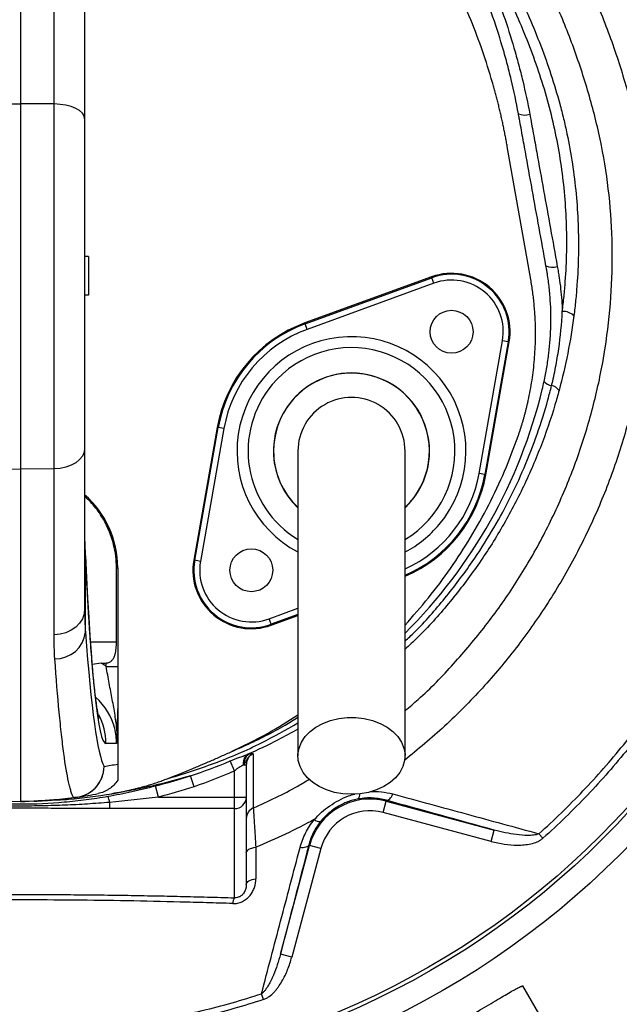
# Model space of a CAD drawing. Header units: millimetres. Extents: x 657 to 1271, y 1189 to 1929.
# Tile 11 of 15: x 957 to 1110, y 1437 to 1690. Entities that reach past the tile are written whole.
import ezdxf

# ---------------------------------------------------------------- set-up
doc = ezdxf.new("R2010")
doc.units = ezdxf.units.MM

msp = doc.modelspace()

# ---------------------------------------------------------------- linework, layer by layer
at = {"color": 7, "linetype": 'Continuous', "lineweight": 25}
for p, q in [((956.74, 1778.99), (956.74, 1668.2)), ((965.38, 1668.13), (965.38, 1736.64)), ((973.24, 1730.25), (973.24, 1664.35)), ((948.1, 1668.13), (956.74, 1668.2)), ((956.74, 1668.2), (956.74, 1574.32)), ((965.38, 1668.13), (956.74, 1668.2)), ((965.38, 1574.42), (965.38, 1668.13)), ((973.24, 1664.35), (973.24, 1579.68)), ((1087.76, 1623.05), (1081.74, 1657.2)), ((974.24, 1628.99), (973.24, 1628.99)), ((974.24, 1628.99), (974.24, 1618.99)), ((1091.79, 1625.89), (1091.66, 1626.56)), ((1062.32, 1623.72), (1029.77, 1611.88)), ((1029.85, 1611.65), (1062.4, 1623.5)), ((1062.92, 1622.09), (1030.37, 1610.24)), ((1062.4, 1623.5), (1062.32, 1623.72)), ((1062.92, 1622.09), (1062.4, 1623.5)), ((974.24, 1618.99), (973.24, 1618.99)), ((1029.85, 1611.65), (1029.77, 1611.88)), ((1030.37, 1610.24), (1029.85, 1611.65)), ((1074.5, 1573.21), (1080.52, 1607.33)), ((1081.99, 1607.06), (1075.98, 1572.95)), ((1076.21, 1572.91), (1082.23, 1607.02)), ((1081.99, 1607.06), (1080.52, 1607.33)), ((1081.99, 1607.06), (1082.23, 1607.02)), ((1007.27, 1585.06), (1001.26, 1550.95)), ((1001.49, 1550.91), (1007.51, 1585.02)), ((1008.98, 1584.76), (1002.97, 1550.65)), ((1007.51, 1585.02), (1007.27, 1585.06)), ((1008.98, 1584.76), (1007.51, 1585.02)), ((973.24, 1579.68), (973.24, 1538.41)), ((948.1, 1574.42), (956.74, 1574.32)), ((965.38, 1574.42), (956.74, 1574.32)), ((956.74, 1574.32), (956.74, 1488.99)), ((965.38, 1531.77), (965.38, 1574.42)), ((1075.98, 1572.95), (1074.5, 1573.21)), ((1075.98, 1572.95), (1076.21, 1572.91)), ((973.44, 1532.45), (973.44, 1552.1)), ((1001.49, 1550.91), (1001.26, 1550.95)), ((1002.97, 1550.65), (1001.49, 1550.91)), ((981.4, 1548.98), (981.74, 1548.98)), ((981.4, 1529.99), (981.4, 1548.98)), ((981.74, 1548.98), (981.74, 1523.65)), ((1021.08, 1534.47), (1020.57, 1535.88)), ((1021.16, 1534.25), (1027.99, 1536.74)), ((1021.08, 1534.47), (1021.16, 1534.25)), ((977.46, 1524.5), (975.19, 1524.18)), ((978.79, 1523.65), (978.79, 1524.54)), ((978.79, 1523.65), (981.74, 1523.65)), ((981.74, 1512.59), (981.74, 1498.57)), ((981.43, 1503.83), (978.67, 1503.88)), ((1010.33, 1501.5), (1010.34, 1501.5)), ((1011.74, 1496.83), (1010.58, 1499.37)), ((1014.2, 1498.42), (1014.74, 1498.42)), ((1014.74, 1498.42), (1014.74, 1490.09)), ((1001.32, 1492.77), (1000.4, 1495.59)), ((1011.74, 1490.09), (1011.74, 1496.83)), ((992.16, 1490.09), (991.42, 1492.97)), ((980.2, 1490.96), (980.25, 1490.97)), ((992.16, 1490.09), (1011.74, 1490.09)), ((1011.74, 1487.12), (1011.74, 1490.09)), ((1011.74, 1490.09), (1014.74, 1490.09)), ((1014.74, 1490.09), (1014.74, 1467.66)), ((953.32, 1489.05), (956.74, 1488.99)), ((960.16, 1489.05), (956.74, 1488.99)), ((956.75, 1488.99), (957.69, 1488.99)), ((957.69, 1488.99), (957.92, 1488.99)), ((957.92, 1488.99), (960.23, 1489.1)), ((979.66, 1488.74), (979.66, 1487.12)), ((1049.87, 1486.14), (1050.65, 1489.04)), ((1050.71, 1489.27), (1050.65, 1489.04)), ((1050.65, 1489.04), (1078.4, 1481.6)), ((1011.74, 1487.12), (979.66, 1487.12)), ((1011.74, 1464.23), (1011.74, 1487.12)), ((1077.63, 1478.7), (1049.87, 1486.14)), ((1077.63, 1478.7), (1078.4, 1481.6)), ((1090.89, 1479.52), (1089.85, 1480.67)), ((1023.5, 1449.76), (1030.99, 1477.69)), ((1030.75, 1477.75), (1030.99, 1477.69)), ((1033.88, 1476.91), (1030.99, 1477.69)), ((1033.88, 1476.91), (1026.4, 1448.98)), ((1026.4, 1448.98), (1023.5, 1449.76)), ((1019.13, 1438.08), (1018.64, 1439.57)), ((1091.08, 1432.3), (1085.73, 1441.57))]:
    msp.add_line(p, q, dxfattribs=at)
at = {"color": 8, "linetype": 'Continuous', "lineweight": 25}
for p, q in [((973.44, 1552.1), (973.44, 1552.88)), ((1020.57, 1535.88), (1027.99, 1538.58)), ((1027.99, 1536.99), (1021.08, 1534.47)), ((974.74, 1529.99), (981.4, 1529.99))]:
    msp.add_line(p, q, dxfattribs=at)
at = {"color": 7, "linetype": 'Continuous', "lineweight": 25, "flags": 128}
for points in [[(973.24, 1664.35), (973.09, 1665.08), (972.65, 1665.78), (971.92, 1666.43), (970.95, 1667), (969.76, 1667.47), (968.4, 1667.82), (966.92, 1668.04), (965.38, 1668.13)], [(973.24, 1579.68), (973.09, 1578.67), (972.65, 1577.69), (971.92, 1576.79), (970.95, 1575.99), (969.76, 1575.33), (968.4, 1574.84), (966.92, 1574.53), (965.38, 1574.42)], [(973.24, 1538.41), (973.09, 1537.13), (972.65, 1535.89), (971.92, 1534.76), (970.95, 1533.76), (969.76, 1532.93), (968.4, 1532.31), (966.92, 1531.92), (965.38, 1531.77)], [(1041.74, 1490.81), (1039.54, 1490.93), (1037.39, 1491.31), (1035.35, 1491.94), (1033.48, 1492.79), (1031.83, 1493.84), (1030.43, 1495.07), (1029.32, 1496.45), (1028.54, 1497.93), (1028.09, 1499.49), (1028, 1501.08), (1028.27, 1502.65), (1028.89, 1504.18), (1029.83, 1505.62), (1031.09, 1506.92), (1032.62, 1508.07), (1034.39, 1509.02), (1036.35, 1509.76), (1038.45, 1510.26), (1040.64, 1510.52), (1042.85, 1510.52), (1045.03, 1510.26), (1047.13, 1509.76), (1049.09, 1509.02), (1050.86, 1508.07), (1052.39, 1506.92), (1053.65, 1505.62), (1054.6, 1504.18), (1055.21, 1502.65), (1055.48, 1501.08), (1055.39, 1499.49), (1054.95, 1497.93), (1054.16, 1496.45), (1053.06, 1495.07), (1051.66, 1493.84), (1050, 1492.79), (1048.13, 1491.94), (1046.1, 1491.31), (1043.95, 1490.93), (1041.74, 1490.81)], [(1050.71, 1489.27), (1050.91, 1489.27), (1051.12, 1489.32), (1051.34, 1489.45), (1051.56, 1489.63), (1051.78, 1489.88), (1051.99, 1490.18), (1052.2, 1490.52), (1052.38, 1490.9)], [(1014.74, 1475.74), (1014.79, 1475.99), (1014.92, 1476.24), (1015.13, 1476.47), (1015.42, 1476.68), (1015.78, 1476.86), (1016.2, 1477.01), (1016.66, 1477.12), (1017.15, 1477.19)], [(1030.75, 1477.75), (1030.66, 1477.58), (1030.51, 1477.43), (1030.29, 1477.3), (1030.03, 1477.2), (1029.71, 1477.13), (1029.35, 1477.1), (1028.95, 1477.09), (1028.53, 1477.12)], [(1014.74, 1467.66), (1014.79, 1467.92), (1014.92, 1468.17), (1015.14, 1468.4), (1015.43, 1468.61), (1015.79, 1468.79), (1016.21, 1468.94), (1016.68, 1469.05), (1017.18, 1469.12)]]:
    msp.add_lwpolyline(points, dxfattribs=at)
at = {"color": 7, "linetype": 'Continuous', "lineweight": 25}
for centre, radius in [((956.74, 1628.99), 258.01), ((956.74, 1628.99), 217.51), ((956.74, 1628.99), 211.5), ((956.74, 1628.99), 210.51), ((1067.45, 1609.63), 5.5), ((1016.03, 1548.35), 5.5)]:
    msp.add_circle(centre, radius, dxfattribs=at)
for centre, radius, start, end in [((956.74, 1628.99), 300, 43.6693, 246.6797), ((1086.26, 1669.28), 4, 245.4422, 288.4012), ((1093.33, 1630.42), 4.2, 246.6069, 287.2559), ((1067.45, 1609.63), 15, 350, 110), ((1067.45, 1609.63), 14.76, 350, 110), ((1067.45, 1609.63), 13.26, 350, 110), ((1096, 1610.63), 4.22, 47.7625, 91.8517), ((1041.74, 1578.99), 35, 110, 170), ((1041.74, 1578.99), 34.76, 110, 170), ((1041.74, 1578.99), 33.26, 110, 170), ((1041.74, 1578.99), 20, 313.7051, 180), ((1093.64, 1599.09), 3.34, 222.5669, 260.7931), ((1092.61, 1592.95), 2.89, 33.5964, 80.1238), ((1041.74, 1578.99), 13.75, 0, 180.042), ((1041.74, 1578.99), 20, 180, 226.4647), ((1041.74, 1578.99), 35, 293.2388, 350), ((956.74, 1548.98), 25, 0, 48.7001), ((1016.03, 1548.35), 15, 170, 290), ((1016.03, 1548.35), 14.76, 170, 290), ((1016.03, 1548.35), 13.26, 170, 290), ((965.82, 1533.29), 7.67, 268.3061, 353.7347), ((1016.63, 1498.86), 2.71, 127.5532, 191.8204), ((1016.97, 1498.8), 2.8, 124.0167, 187.8203), ((970.2, 1498.02), 8.02, 271.1719, 359.7068), ((970.22, 1497.97), 7.99, 278.4503, 0.0428), ((964.73, 1588.99), 92, 278.4267, 280.6535), ((970.54, 1495.84), 5.83, 268.2447, 278.418), ((956.74, 1588.99), 100, 278.4267, 281.4951), ((973.59, 1487.76), 6.15, 9.1854, 24.5364), ((1011.76, 1490.11), 2.99, 269.7212, 359.7185), ((1017.74, 1484.56), 3, 113.7111, 179.9838), ((1046.49, 1473.54), 16.05, 75, 165), ((1046.49, 1473.54), 13.05, 75, 165), ((1033.51, 1485.72), 1.92, 226.4356, 278.1175), ((1013.91, 1462.68), 2.66, 144.4182, 178.5509)]:
    msp.add_arc(centre, radius, start, end, dxfattribs=at)
at = {"color": 8, "linetype": 'Continuous', "lineweight": 25}
for centre, radius, start, end in [((1041.74, 1578.99), 29.38, 320, 241.9541), ((1041.74, 1578.99), 26.55, 301.3726, 140), ((1041.74, 1578.99), 20.04, 313.7045, 140), ((1041.74, 1578.99), 26.55, 140, 238.5851), ((961.93, 1626.05), 132.52, 314.9131, 346.3422), ((1041.74, 1578.99), 20.04, 140, 226.5953), ((1041.74, 1578.99), 33.26, 294.551, 350), ((1041.74, 1578.99), 34.76, 293.3373, 350), ((1041.74, 1578.99), 29.38, 298.0492, 320), ((962.66, 1503.88), 16.01, 359.9962, 27.3378), ((1042.2, 1490.62), 1.67, 322.7342, 10.3435)]:
    msp.add_arc(centre, radius, start, end, dxfattribs=at)
at = {"color": 7, "linetype": 'Continuous', "lineweight": 25}
for centre, major_axis, ratio, start_param, end_param in [((978.68, 1669.99), (0, 166.11), 0.044737, 2.359881, 3.140812), ((979.06, 1738.99), (0, 241.75), 0.044737, 2.595073, 3.063233), ((498.42, 1529.99), (572.9, 0), 0.017455, 5.702625, 5.7069), ((965.24, 1503.83), (24.04, -0.33), 0.99822, 0.985229, 1.051231), ((965.37, 1503.83), (16.05, -0.23), 0.996836, 0.257981, 0.850576)]:
    msp.add_ellipse(centre, major_axis=major_axis, ratio=ratio, start_param=start_param, end_param=end_param, dxfattribs=at)
at = {"color": 8, "linetype": 'Continuous', "lineweight": 25}
msp.add_ellipse((965.37, 1503.83), major_axis=(16.05, -0.23), ratio=0.996836, start_param=0.014207, end_param=0.257981, dxfattribs=at)
for points, knots in [([(1055.49, 1512.29), (1056.63, 1513.25), (1061.05, 1516.96), (1068.02, 1524.23), (1076.32, 1534.02), (1083.79, 1544.57), (1090.4, 1555.78), (1096.1, 1567.61), (1100.8, 1579.87), (1104.46, 1592.48), (1107.03, 1605.37), (1108.5, 1618.46), (1108.85, 1631.62), (1108.06, 1644.69), (1106.06, 1657.55), (1102.97, 1670.15), (1098.94, 1682.48), (1093.92, 1694.97), (1087.89, 1707.56), (1080.73, 1720.13), (1072.71, 1732.17), (1064.01, 1743.4), (1054.69, 1753.78), (1044.85, 1763.33), (1034.36, 1772.18), (1023.29, 1780.27), (1012.96, 1786.79), (1003.48, 1791.85), (994.98, 1795.59), (986.21, 1798.63), (979.79, 1800.24), (976.34, 1800.9), (975.92, 1800.98)], [0, 0, 0, 0, 0.012243, 0.047476, 0.082711, 0.117826, 0.153727, 0.189755, 0.225782, 0.261682, 0.297698, 0.333847, 0.369988, 0.405992, 0.441442, 0.477007, 0.512617, 0.548131, 0.58774, 0.627448, 0.667153, 0.706756, 0.744251, 0.781886, 0.819565, 0.857192, 0.89468, 0.920099, 0.945599, 0.971072, 0.996452, 1, 1, 1, 1]), ([(1053.01, 1767.14), (1056.11, 1764.28), (1062.32, 1758.54), (1071.4, 1748.65), (1080.28, 1737.6), (1088.79, 1725.2), (1096.4, 1712.11), (1102.82, 1698.9), (1108.1, 1685.81), (1112.35, 1672.85), (1115.62, 1659.49), (1117.73, 1645.82), (1118.58, 1632.03), (1118.25, 1618.1), (1116.7, 1604.11), (1113.96, 1590.32), (1110.1, 1576.97), (1105.16, 1564.02), (1099.09, 1551.4), (1092.02, 1539.43), (1084.12, 1528.28), (1075.39, 1517.9), (1065.86, 1508.18), (1058.81, 1502.38), (1055.32, 1499.5)], [0, 0, 0, 0, 0.041299, 0.082775, 0.131454, 0.180134, 0.229922, 0.279712, 0.323895, 0.368072, 0.413266, 0.458451, 0.503441, 0.548434, 0.594812, 0.64119, 0.685985, 0.730779, 0.776868, 0.822956, 0.866796, 0.910636, 0.955697, 1, 1, 1, 1]), ([(1055.49, 1530.17), (1056.3, 1530.92), (1059.98, 1534.35), (1065.81, 1541.12), (1072.4, 1549.77), (1077.8, 1558.24), (1082.25, 1566.32), (1086.16, 1574.68), (1089.49, 1583.3), (1091.73, 1590.38), (1092.8, 1594.58), (1093.11, 1595.79)], [0, 0, 0, 0, 0.042823, 0.194917, 0.346477, 0.466846, 0.587344, 0.707716, 0.829137, 0.950558, 1, 1, 1, 1]), ([(1095.02, 1594.55), (1094.68, 1593.33), (1093.3, 1588.39), (1090.36, 1579.86), (1085.72, 1569.17), (1080.22, 1558.87), (1073.91, 1549), (1066.71, 1539.71), (1060.55, 1532.71), (1056.56, 1529.06), (1055.49, 1528.08)], [0, 0, 0, 0, 0.048859, 0.197851, 0.347306, 0.49674, 0.645704, 0.795109, 0.945032, 1, 1, 1, 1]), ([(1010.34, 1501.5), (1011.77, 1502.13), (1016.67, 1504.29), (1022.63, 1507.24), (1026.91, 1509.93), (1027.99, 1510.61)], [0, 0, 0, 0, 0.235845, 0.807233, 1, 1, 1, 1]), ([(994.13, 1494.69), (998.32, 1495.99), (1006.7, 1498.6), (1018.03, 1503.49), (1024.91, 1507.4), (1027.99, 1509.15)], [0, 0, 0, 0, 0.355353, 0.711456, 1, 1, 1, 1]), ([(1027.99, 1507.58), (1026.31, 1506.62), (1022.09, 1504.22), (1017.65, 1502.21), (1014.98, 1501.01)], [0, 0, 0, 0, 0.3993648, 1, 1, 1, 1]), ([(1016.53, 1487.3), (1020.4, 1489.05), (1025.32, 1491.27), (1029.92, 1494.09), (1030.91, 1494.69)], [0, 0, 0, 0, 0.785345, 1, 1, 1, 1]), ([(1032.19, 1484.33), (1032.79, 1484.96), (1034.01, 1486.24), (1036.14, 1487.89), (1038.48, 1489.3), (1040.64, 1490.32), (1042.04, 1490.72), (1042.57, 1490.87)], [0, 0, 0, 0, 0.212754, 0.429665, 0.64509, 0.865584, 1, 1, 1, 1]), ([(1046.5, 1491.55), (1047.48, 1491.56), (1049.51, 1491.57), (1051.4, 1491.13), (1052.38, 1490.9)], [0, 0, 0, 0, 0.483608, 1, 1, 1, 1])]:
    msp.add_open_spline(points, degree=3, knots=knots, dxfattribs=at)
at = {"color": 7, "linetype": 'Continuous', "lineweight": 25}
for points, knots in [([(1084.6, 1665.64), (1084.05, 1668.57), (1083.43, 1671.49), (1082.39, 1675.84), (1082.02, 1677.29), (1081.25, 1680.16), (1080.85, 1681.59), (1078.74, 1688.71), (1076.78, 1694.29), (1072.3, 1705.22), (1069.78, 1710.56), (1064.19, 1721.02), (1061.12, 1726.14), (1056.93, 1732.38), (1056.07, 1733.62), (1054.34, 1736.07), (1053.45, 1737.28), (1050.76, 1740.87), (1048.91, 1743.22), (1043.2, 1750.11), (1039.16, 1754.51), (1030.66, 1762.91), (1026.18, 1766.92), (1020.31, 1771.67), (1019.12, 1772.61), (1016.71, 1774.46), (1015.5, 1775.37), (1011.8, 1778.06), (1009.3, 1779.8), (1006.75, 1781.48)], [0, 0, 0, 0, 0.0625, 0.0625, 0.09375, 0.09375, 0.125, 0.125, 0.25, 0.25, 0.375, 0.375, 0.5, 0.5, 0.53125, 0.53125, 0.5625, 0.5625, 0.625, 0.625, 0.75, 0.75, 0.875, 0.875, 0.90625, 0.90625, 0.9375, 0.9375, 1, 1, 1, 1]), ([(1090.86, 1778.59), (1092.84, 1776.81), (1094.78, 1774.99), (1098.58, 1771.29), (1100.44, 1769.4), (1105.9, 1763.65), (1109.38, 1759.68), (1119.32, 1747.41), (1125.3, 1738.72), (1133.27, 1724.9), (1135.73, 1720.22), (1140.27, 1710.68), (1142.35, 1705.84), (1146.13, 1695.99), (1147.82, 1690.98), (1150.08, 1683.36), (1150.78, 1680.79), (1152.09, 1675.64), (1152.69, 1673.05), (1153.23, 1670.45)], [0, 0, 0, 0, 0.0625, 0.0625, 0.125, 0.125, 0.25, 0.25, 0.5, 0.5, 0.625, 0.625, 0.75, 0.75, 0.875, 0.875, 0.9375, 0.9375, 1, 1, 1, 1]), ([(1151.74, 1670.13), (1151.2, 1672.71), (1150.61, 1675.27), (1149.31, 1680.38), (1148.62, 1682.92), (1146.39, 1690.48), (1144.7, 1695.44), (1139.09, 1710.08), (1134.59, 1719.53), (1124.04, 1737.78), (1118.09, 1746.4), (1108.19, 1758.59), (1104.72, 1762.53), (1097.45, 1770.16), (1093.66, 1773.83), (1089.74, 1777.34)], [0, 0, 0, 0, 0.0625, 0.0625, 0.125, 0.125, 0.25, 0.25, 0.5, 0.5, 0.75, 0.75, 0.875, 0.875, 1, 1, 1, 1]), ([(1081.74, 1657.2), (1081.67, 1657.62), (1081.51, 1658.48), (1081.27, 1659.76), (1081.02, 1661.03), (1080.76, 1662.31), (1080.48, 1663.58), (1080.2, 1664.85), (1079.91, 1666.12), (1079.6, 1667.39), (1079.29, 1668.65), (1078.96, 1669.91), (1078.63, 1671.17), (1078.28, 1672.43), (1077.27, 1675.99), (1075.43, 1681.8), (1072.44, 1689.75), (1069.03, 1697.54), (1065.2, 1705.15), (1060.96, 1712.56), (1056.34, 1719.73), (1051.33, 1726.65), (1045.95, 1733.31), (1040.22, 1739.67), (1034.16, 1745.72), (1027.77, 1751.44), (1022.68, 1755.54), (1019.08, 1758.23), (1017.09, 1759.67), (1015.08, 1761.08), (1013.05, 1762.46), (1011, 1763.81), (1008.94, 1765.12), (1007.54, 1765.98), (1006.84, 1766.4)], [0, 0, 0, 0, 0.009539, 0.019075, 0.02861, 0.038144, 0.047677, 0.057211, 0.066746, 0.076283, 0.085822, 0.095364, 0.104909, 0.114459, 0.124013, 0.186218, 0.248355, 0.310652, 0.373016, 0.435522, 0.497964, 0.560535, 0.623167, 0.685915, 0.748593, 0.811367, 0.874209, 0.892205, 0.910185, 0.928154, 0.946115, 0.964074, 0.982034, 1, 1, 1, 1]), ([(1063.98, 1730.99), (1067.14, 1726.72), (1070.1, 1722.37), (1075.65, 1713.5), (1078.24, 1708.98), (1083.07, 1699.77), (1085.31, 1695.08), (1089.43, 1685.54), (1091.32, 1680.69), (1093.76, 1673.24), (1094.52, 1670.73), (1095.55, 1666.91), (1095.87, 1665.63), (1096.49, 1663.07), (1096.78, 1661.79), (1098.13, 1655.36), (1098.91, 1650.2), (1099.87, 1639.84), (1100.07, 1634.65), (1099.93, 1626.82), (1099.81, 1624.21), (1099.52, 1620.29), (1099.41, 1618.98), (1099.15, 1616.36), (1099, 1615.05), (1098.83, 1613.75)], [0, 0, 0, 0, 0.125, 0.125, 0.25, 0.25, 0.375, 0.375, 0.5, 0.5, 0.5625, 0.5625, 0.59375, 0.59375, 0.625, 0.625, 0.75, 0.75, 0.875, 0.875, 0.9375, 0.9375, 0.96875, 0.96875, 1, 1, 1, 1]), ([(1095.86, 1614.84), (1096.02, 1616.13), (1096.17, 1617.41), (1096.43, 1619.98), (1096.54, 1621.27), (1096.82, 1625.12), (1096.94, 1627.69), (1097.07, 1635.36), (1096.89, 1640.46), (1095.94, 1650.6), (1095.18, 1655.65), (1093.59, 1663.19), (1092.99, 1665.7), (1091.64, 1670.7), (1090.89, 1673.17), (1088.49, 1680.49), (1086.63, 1685.26), (1082.58, 1694.63), (1080.38, 1699.24), (1075.63, 1708.29), (1073.08, 1712.74), (1067.63, 1721.47), (1064.72, 1725.74), (1061.62, 1729.94)], [0, 0, 0, 0, 0.03125, 0.03125, 0.0625, 0.0625, 0.125, 0.125, 0.25, 0.25, 0.375, 0.375, 0.4375, 0.4375, 0.5, 0.5, 0.625, 0.625, 0.75, 0.75, 0.875, 0.875, 1, 1, 1, 1]), ([(1061.62, 1729.94), (1064.84, 1725), (1067.79, 1719.96), (1073.16, 1709.65), (1075.58, 1704.38), (1079.91, 1693.63), (1081.81, 1688.15), (1083.86, 1681.15), (1084.25, 1679.74), (1085, 1676.91), (1085.36, 1675.49), (1086.38, 1671.22), (1086.98, 1668.36), (1087.52, 1665.49)], [0, 0, 0, 0, 0.25, 0.25, 0.5, 0.5, 0.75, 0.75, 0.8125, 0.8125, 0.875, 0.875, 1, 1, 1, 1]), ([(1091.66, 1626.56), (1090.49, 1633.08), (1089.31, 1639.59), (1087.55, 1649.36), (1086.96, 1652.62), (1086.07, 1657.5), (1085.63, 1659.95), (1085.12, 1662.8), (1084.9, 1664.02), (1084.75, 1664.83), (1084.67, 1665.24), (1084.6, 1665.64)], [0, 0, 0, 0, 0.5, 0.5, 0.75, 0.75, 0.875, 0.9375, 0.96875, 0.96875, 1, 1, 1, 1]), ([(1087.52, 1665.49), (1087.67, 1664.67), (1087.82, 1663.86), (1088.11, 1662.23), (1088.55, 1659.79), (1089, 1657.34), (1089.88, 1652.46), (1090.47, 1649.2), (1092.23, 1639.43), (1093.41, 1632.92), (1094.58, 1626.41)], [0, 0, 0, 0, 0.0625, 0.0625, 0.125, 0.25, 0.25, 0.5, 0.5, 1, 1, 1, 1]), ([(1094.58, 1626.41), (1094.66, 1625.92), (1094.75, 1625.44), (1094.91, 1624.48), (1094.99, 1624), (1095.21, 1622.55), (1095.33, 1621.59), (1095.65, 1618.7), (1095.79, 1616.77), (1095.86, 1614.84)], [0, 0, 0, 0, 0.125, 0.125, 0.25, 0.25, 0.5, 0.5, 1, 1, 1, 1]), ([(1091.18, 1596.83), (1091.44, 1598.03), (1091.67, 1599.24), (1092.08, 1601.65), (1092.26, 1602.87), (1092.69, 1606.51), (1092.87, 1608.94), (1092.97, 1613.79), (1092.9, 1616.21), (1092.62, 1619.84), (1092.49, 1621.05), (1092.26, 1622.87), (1092.18, 1623.47), (1092.04, 1624.38), (1091.99, 1624.68), (1091.92, 1625.13), (1091.89, 1625.28), (1091.84, 1625.59), (1091.81, 1625.74), (1091.79, 1625.89)], [0, 0, 0, 0, 0.125, 0.125, 0.25, 0.25, 0.5, 0.5, 0.75, 0.75, 0.875, 0.875, 0.9375, 0.9375, 0.96875, 0.96875, 0.984375, 0.984375, 1, 1, 1, 1]), ([(1084.52, 1582.82), (1084.61, 1583.09), (1084.8, 1583.64), (1085.07, 1584.46), (1085.33, 1585.28), (1085.59, 1586.11), (1085.83, 1586.94), (1086.07, 1587.77), (1086.29, 1588.61), (1086.51, 1589.44), (1086.72, 1590.28), (1086.92, 1591.12), (1087.44, 1593.41), (1088.14, 1597.18), (1088.76, 1602.48), (1089.03, 1607.84), (1088.96, 1611.99), (1088.78, 1614.88), (1088.64, 1616.52), (1088.48, 1618.16), (1088.27, 1619.8), (1088.04, 1621.43), (1087.86, 1622.51), (1087.76, 1623.05)], [0, 0, 0, 0, 0.021224, 0.042435, 0.063636, 0.084829, 0.106017, 0.127203, 0.148387, 0.169574, 0.190766, 0.211965, 0.233173, 0.363314, 0.493383, 0.625569, 0.757735, 0.798135, 0.838503, 0.878857, 0.919213, 0.959588, 1, 1, 1, 1]), ([(1093.11, 1595.79), (1093.49, 1597.36), (1093.83, 1598.93), (1094.44, 1602.08), (1094.71, 1603.67), (1095.4, 1608.43), (1095.71, 1611.63), (1095.86, 1614.84)], [0, 0, 0, 0, 0.25, 0.25, 0.5, 0.5, 1, 1, 1, 1]), ([(1098.83, 1613.75), (1098.42, 1610.5), (1097.89, 1607.28), (1096.62, 1600.88), (1095.87, 1597.71), (1095.02, 1594.55)], [0, 0, 0, 0, 0.5, 0.5, 1, 1, 1, 1]), ([(1089.85, 1480.67), (1091.81, 1482.43), (1093.74, 1484.23), (1097.51, 1487.9), (1099.36, 1489.77), (1104.79, 1495.48), (1108.24, 1499.41), (1118.11, 1511.57), (1124.04, 1520.18), (1134.58, 1538.42), (1139.08, 1547.87), (1144.7, 1562.52), (1146.38, 1567.49), (1149.37, 1577.59), (1150.66, 1582.7), (1151.74, 1587.85)], [0, 0, 0, 0, 0.0625, 0.0625, 0.125, 0.125, 0.25, 0.25, 0.5, 0.5, 0.75, 0.75, 0.875, 0.875, 1, 1, 1, 1]), ([(1153.24, 1587.53), (1152.69, 1584.93), (1152.09, 1582.34), (1150.79, 1577.2), (1150.09, 1574.65), (1147.85, 1567.05), (1146.16, 1562.06), (1140.51, 1547.33), (1135.99, 1537.81), (1125.37, 1519.4), (1119.39, 1510.71), (1109.44, 1498.43), (1105.95, 1494.46), (1100.48, 1488.7), (1098.61, 1486.81), (1094.8, 1483.11), (1092.86, 1481.3), (1090.89, 1479.52)], [0, 0, 0, 0, 0.0625, 0.0625, 0.125, 0.125, 0.25, 0.25, 0.5, 0.5, 0.75, 0.75, 0.875, 0.875, 0.9375, 0.9375, 1, 1, 1, 1]), ([(1055.49, 1534.29), (1057.53, 1536.59), (1061.65, 1541.25), (1067.24, 1548.78), (1072.42, 1556.75), (1077.05, 1565.11), (1081.17, 1573.8), (1083.4, 1579.81), (1084.52, 1582.82)], [0, 0, 0, 0, 0.161679, 0.327621, 0.494219, 0.662252, 0.830815, 1, 1, 1, 1]), ([(1027.99, 1578.99), (1027.99, 1578.79), (1027.99, 1578.37), (1027.99, 1577.64), (1027.99, 1576.69), (1027.99, 1575.46), (1027.99, 1573.89), (1027.99, 1571.95), (1027.99, 1569.36), (1027.99, 1565.74), (1027.99, 1560.91), (1027.99, 1554.81), (1027.99, 1547.7), (1027.99, 1539.67), (1027.99, 1530.83), (1027.99, 1521.3), (1027.99, 1511.18), (1027.99, 1504.22), (1027.99, 1500.68)], [0, 0, 0, 0, 0.045521, 0.094717, 0.147611, 0.204275, 0.251456, 0.300858, 0.352419, 0.406213, 0.470225, 0.53729, 0.607172, 0.679907, 0.755587, 0.834151, 0.915609, 1, 1, 1, 1]), ([(1055.49, 1500.68), (1055.49, 1504.02), (1055.49, 1510.65), (1055.49, 1520.4), (1055.49, 1529.79), (1055.49, 1538.7), (1055.49, 1546.99), (1055.49, 1554.52), (1055.49, 1560.84), (1055.49, 1565.94), (1055.49, 1569.79), (1055.49, 1572.65), (1055.49, 1574.97), (1055.49, 1576.72), (1055.49, 1578), (1055.49, 1578.66), (1055.49, 1578.99)], [0, 0, 0, 0, 0.079644, 0.158009, 0.235124, 0.311015, 0.385614, 0.459005, 0.531252, 0.593311, 0.65426, 0.714301, 0.773508, 0.85087, 0.926319, 1, 1, 1, 1]), ([(981.4, 1548.98), (981.37, 1549.99), (981.3, 1552.01), (980.65, 1555.38), (979.43, 1559), (977.41, 1562.68), (975.32, 1565.48), (973.75, 1566.83), (973.24, 1567.27)], [0, 0, 0, 0, 0.146748, 0.293496, 0.496385, 0.699273, 0.90214, 1, 1, 1, 1]), ([(973.45, 1552.89), (973.42, 1553.58), (973.32, 1555.67), (973.25, 1558.44), (973.25, 1560.59), (973.25, 1561.19)], [0, 0, 0, 0, 0.2643221, 0.7944319, 1, 1, 1, 1]), ([(976.92, 1510.3), (976.92, 1510.3), (976.92, 1510.31), (976.84, 1510.63), (976.72, 1511.22), (976.55, 1512.16), (976.35, 1513.43), (976.13, 1515.07), (975.88, 1517.06), (975.63, 1519.4), (975.37, 1522.09), (975.11, 1525.1), (974.85, 1528.42), (974.59, 1532.04), (974.33, 1535.96), (974.08, 1540.15), (973.84, 1544.6), (973.62, 1548.84), (973.5, 1551.65), (973.44, 1552.82)], [0, 0, 0, 0, 0.02686, 0.068349, 0.114911, 0.166309, 0.221981, 0.28118, 0.343135, 0.407161, 0.472714, 0.539383, 0.60687, 0.674962, 0.743505, 0.81239, 0.881536, 0.950885, 1, 1, 1, 1]), ([(978.79, 1524.54), (978.94, 1524.54), (979.08, 1524.56), (979.36, 1524.63), (979.49, 1524.68), (979.87, 1524.87), (980.08, 1525.04), (980.44, 1525.43), (980.59, 1525.66), (980.84, 1526.13), (980.93, 1526.38), (981.09, 1526.9), (981.16, 1527.17), (981.26, 1527.72), (981.29, 1528), (981.38, 1528.83), (981.4, 1529.41), (981.4, 1529.99)], [0, 0, 0, 0, 0.0625, 0.0625, 0.125, 0.125, 0.25, 0.25, 0.375, 0.375, 0.5, 0.5, 0.625, 0.625, 0.75, 0.75, 1, 1, 1, 1]), ([(970.36, 1490.01), (970.15, 1490.39), (969.94, 1490.91), (969.63, 1491.92), (969.52, 1492.29), (969.31, 1493.09), (969.21, 1493.53), (968.69, 1495.9), (968.29, 1498.33), (967.69, 1502.81), (967.49, 1504.43), (967.2, 1507.08), (967.1, 1508), (966.9, 1509.9), (966.81, 1510.88), (966.32, 1515.96), (965.95, 1520.54), (965.59, 1525.62)], [0, 0, 0, 0, 0.125, 0.125, 0.1875, 0.1875, 0.25, 0.25, 0.5, 0.5, 0.625, 0.625, 0.6875, 0.6875, 0.75, 0.75, 1, 1, 1, 1]), ([(981.53, 1507.07), (981.47, 1507.77), (981.4, 1508.45), (981.24, 1509.8), (981.14, 1510.48), (980.83, 1512.49), (980.59, 1513.82), (980.2, 1515.85), (980.07, 1516.54), (979.8, 1517.92), (979.67, 1518.62), (979.27, 1520.75), (979.02, 1522.18), (978.79, 1523.65)], [0, 0, 0, 0, 0.125, 0.125, 0.25, 0.25, 0.5, 0.5, 0.625, 0.625, 0.75, 0.75, 1, 1, 1, 1]), ([(981.74, 1523.65), (981.74, 1522.67), (981.74, 1521.7), (981.74, 1520.27), (981.74, 1519.79), (981.74, 1518.84), (981.74, 1518.37), (981.74, 1516.04), (981.74, 1514.29), (981.74, 1512.59)], [0, 0, 0, 0, 0.25, 0.25, 0.375, 0.375, 0.5, 0.5, 1, 1, 1, 1]), ([(981.74, 1512.59), (981.74, 1512.63), (981.74, 1512.68), (981.74, 1512.73), (981.74, 1512.74), (981.74, 1512.75), (981.74, 1512.75), (981.73, 1512.73), (981.73, 1512.71), (981.73, 1512.67), (981.73, 1512.64), (981.72, 1512.52), (981.72, 1512.4), (981.7, 1512.05), (981.69, 1511.81), (981.67, 1511.09), (981.65, 1510.59), (981.61, 1509.61), (981.59, 1509.12), (981.56, 1508.12), (981.54, 1507.61), (981.53, 1507.07)], [0, 0, 0, 0, 0.015625, 0.015625, 0.023437, 0.023437, 0.03125, 0.03125, 0.046875, 0.046875, 0.0625, 0.0625, 0.125, 0.125, 0.25, 0.25, 0.5, 0.5, 0.75, 0.75, 1, 1, 1, 1]), ([(1010.34, 1501.5), (1013.71, 1503.11), (1019.78, 1506.01), (1025.46, 1509.61), (1027.99, 1511.21)], [0, 0, 0, 0, 0.55464, 1, 1, 1, 1]), ([(981.53, 1507.07), (981.51, 1506.53), (981.49, 1505.98), (981.47, 1505.17), (981.46, 1504.91), (981.44, 1504.37), (981.43, 1504.1), (981.43, 1503.83)], [0, 0, 0, 0, 0.5, 0.5, 0.75, 0.75, 1, 1, 1, 1]), ([(1001.02, 1497.45), (1001.44, 1497.62), (1002.75, 1498.17), (1004.95, 1499.11), (1007.63, 1500.28), (1009.42, 1501.09), (1010.33, 1501.5)], [0, 0, 0, 0, 0.134391, 0.418341, 0.706868, 1, 1, 1, 1]), ([(1010.58, 1499.37), (1011.34, 1499.7), (1012.09, 1499.99), (1013.21, 1500.4), (1013.58, 1500.52), (1014.3, 1500.77), (1014.65, 1500.89), (1014.98, 1501.01)], [0, 0, 0, 0, 0.5, 0.5, 0.75, 0.75, 1, 1, 1, 1]), ([(1014.2, 1498.42), (1014.34, 1498.64), (1014.46, 1498.89), (1014.71, 1499.41), (1014.85, 1499.68), (1015.2, 1500.21), (1015.41, 1500.46), (1015.89, 1500.9), (1016.17, 1501.09), (1016.47, 1501.23)], [0, 0, 0, 0, 0.25, 0.25, 0.5, 0.5, 0.75, 0.75, 1, 1, 1, 1]), ([(1016.47, 1501.23), (1016.21, 1501.1), (1015.96, 1500.93), (1015.54, 1500.54), (1015.35, 1500.32), (1015.13, 1499.95), (1015.06, 1499.82), (1014.95, 1499.55), (1014.9, 1499.42), (1014.78, 1499), (1014.74, 1498.71), (1014.74, 1498.42)], [0, 0, 0, 0, 0.25, 0.25, 0.5, 0.5, 0.625, 0.625, 0.75, 0.75, 1, 1, 1, 1]), ([(1015.4, 1501.12), (1015.67, 1501.19), (1015.9, 1501.23), (1016.18, 1501.26), (1016.26, 1501.26), (1016.35, 1501.26), (1016.38, 1501.26), (1016.44, 1501.25), (1016.46, 1501.24), (1016.47, 1501.23)], [0, 0, 0, 0, 0.5, 0.5, 0.75, 0.75, 0.875, 0.875, 1, 1, 1, 1]), ([(1016.47, 1501.23), (1016.47, 1499.49), (1016.47, 1497.9), (1016.47, 1494.99), (1016.47, 1493.68), (1016.48, 1491.34), (1016.49, 1490.32), (1016.51, 1488.58), (1016.52, 1487.86), (1016.53, 1487.3)], [0, 0, 0, 0, 0.25, 0.25, 0.5, 0.5, 0.75, 0.75, 1, 1, 1, 1]), ([(981.74, 1498.57), (981.74, 1498.49), (981.74, 1498.41), (981.74, 1498.28), (981.74, 1498.22), (981.74, 1498.06), (981.74, 1497.98), (981.74, 1497.76), (981.74, 1497.64), (981.74, 1497.44), (981.74, 1497.36), (981.74, 1497.2), (981.74, 1497.12), (981.74, 1496.92), (981.74, 1496.8), (981.74, 1496.58), (981.74, 1496.49), (981.74, 1496.21), (981.74, 1496.06), (981.74, 1495.77), (981.74, 1495.64), (981.74, 1495.28), (981.74, 1495.08), (981.74, 1494.71), (981.74, 1494.55), (981.74, 1494.4)], [0, 0, 0, 0, 0.007812, 0.007812, 0.015625, 0.015625, 0.03125, 0.03125, 0.0625, 0.0625, 0.09375, 0.09375, 0.125, 0.125, 0.1875, 0.1875, 0.25, 0.25, 0.375, 0.375, 0.5, 0.5, 0.75, 0.75, 1, 1, 1, 1]), ([(994.13, 1494.69), (994.72, 1494.92), (995.9, 1495.38), (997.64, 1496.07), (999.34, 1496.76), (1000.47, 1497.22), (1001.02, 1497.45)], [0, 0, 0, 0, 0.256856, 0.509136, 0.756848, 1, 1, 1, 1]), ([(1013.98, 1498.31), (1013.83, 1498.22), (1013.66, 1498.13), (1013.29, 1497.94), (1013.09, 1497.83), (1012.7, 1497.59), (1012.5, 1497.46), (1012.11, 1497.16), (1011.92, 1497), (1011.74, 1496.83)], [0, 0, 0, 0, 0.25, 0.25, 0.5, 0.5, 0.75, 0.75, 1, 1, 1, 1]), ([(1000.4, 1495.59), (997.13, 1494.58), (993.81, 1493.69), (988.77, 1492.53), (987.07, 1492.17), (983.67, 1491.52), (981.97, 1491.23), (980.25, 1490.97)], [0, 0, 0, 0, 0.5, 0.5, 0.75, 0.75, 1, 1, 1, 1]), ([(981.74, 1494.4), (981.45, 1493.96), (981.11, 1493.55), (980.38, 1492.82), (979.98, 1492.49), (979.32, 1492.05), (979.1, 1491.91), (978.64, 1491.66), (978.4, 1491.55), (977.68, 1491.25), (977.19, 1491.1), (976.67, 1490.99)], [0, 0, 0, 0, 0.25, 0.25, 0.5, 0.5, 0.625, 0.625, 0.75, 0.75, 1, 1, 1, 1]), ([(979.18, 1490.31), (981.24, 1490.67), (983.28, 1491.08), (987.36, 1491.97), (989.39, 1492.45), (991.42, 1492.97)], [0, 0, 0, 0, 0.5, 0.5, 1, 1, 1, 1]), ([(980.25, 1490.97), (980.55, 1491.03), (981.14, 1491.13), (982.03, 1491.3), (982.91, 1491.47), (983.79, 1491.66), (984.66, 1491.85), (985.53, 1492.05), (986.4, 1492.27), (987.46, 1492.54), (988.72, 1492.88), (990.14, 1493.31), (991.51, 1493.75), (992.84, 1494.2), (993.71, 1494.53), (994.13, 1494.69)], [0, 0, 0, 0, 0.0627647, 0.125378, 0.1878475, 0.2501807, 0.3123853, 0.374469, 0.4364397, 0.498305, 0.6042444, 0.707336, 0.8076253, 0.905162, 1, 1, 1, 1]), ([(934.3, 1490.31), (936.15, 1489.98), (938, 1489.7), (941.73, 1489.21), (943.59, 1489), (949.21, 1488.5), (952.98, 1488.33), (960.51, 1488.33), (964.27, 1488.5), (969.89, 1489), (971.76, 1489.21), (975.48, 1489.7), (977.34, 1489.98), (979.18, 1490.31)], [0, 0, 0, 0, 0.125, 0.125, 0.25, 0.25, 0.5, 0.5, 0.75, 0.75, 0.875, 0.875, 1, 1, 1, 1]), ([(960.16, 1489.05), (960.16, 1489.05), (960.23, 1489.05), (960.47, 1489.06), (960.63, 1489.06), (960.99, 1489.08), (961.19, 1489.09), (961.6, 1489.11), (961.81, 1489.12), (962.46, 1489.16), (962.91, 1489.19), (963.82, 1489.25), (964.28, 1489.29), (965.67, 1489.41), (966.6, 1489.51), (968.48, 1489.73), (969.42, 1489.86), (970.36, 1490.01)], [0, 0, 0, 0, 0.0625, 0.0625, 0.125, 0.125, 0.1875, 0.1875, 0.25, 0.25, 0.375, 0.375, 0.5, 0.5, 0.75, 0.75, 1, 1, 1, 1]), ([(971.4, 1490.07), (970.38, 1489.92), (969.36, 1489.78), (967.33, 1489.54), (966.32, 1489.44), (964.81, 1489.31), (964.31, 1489.27), (963.33, 1489.2), (962.84, 1489.17), (962.13, 1489.13), (961.9, 1489.12), (961.45, 1489.1), (961.24, 1489.09), (960.84, 1489.07), (960.66, 1489.06), (960.46, 1489.06), (960.4, 1489.05), (960.33, 1489.05), (960.31, 1489.05), (960.31, 1489.05)], [0, 0, 0, 0, 0.25, 0.25, 0.5, 0.5, 0.625, 0.625, 0.75, 0.75, 0.8125, 0.8125, 0.875, 0.875, 0.9375, 0.9375, 0.96875, 0.96875, 1, 1, 1, 1]), ([(965.02, 1489.33), (966.39, 1489.39), (971.48, 1489.58), (976.51, 1490.38), (980.2, 1490.96)], [0, 0, 0, 0, 0.268241, 1, 1, 1, 1]), ([(1050.71, 1489.27), (1049.59, 1489.59), (1048.43, 1489.78), (1046.93, 1489.86), (1046.62, 1489.87), (1046.01, 1489.87), (1045.7, 1489.86), (1044.77, 1489.8), (1044.14, 1489.72), (1043.52, 1489.61)], [0, 0, 0, 0, 0.5, 0.5, 0.625, 0.625, 0.75, 0.75, 1, 1, 1, 1]), ([(1052.38, 1490.9), (1058.68, 1489.19), (1064.95, 1487.48), (1077.43, 1484.07), (1083.65, 1482.37), (1089.85, 1480.67)], [0, 0, 0, 0, 0.5, 0.5, 1, 1, 1, 1]), ([(979.66, 1488.74), (977.76, 1488.57), (975.85, 1488.43), (972.03, 1488.19), (970.12, 1488.09), (966.3, 1487.94), (964.39, 1487.88), (960.57, 1487.8), (958.65, 1487.79), (954.83, 1487.79), (952.92, 1487.8), (949.09, 1487.88), (947.18, 1487.94), (943.36, 1488.09), (941.45, 1488.19), (937.63, 1488.43), (935.73, 1488.57), (933.82, 1488.74)], [0, 0, 0, 0, 0.125, 0.125, 0.25, 0.25, 0.375, 0.375, 0.5, 0.5, 0.625, 0.625, 0.75, 0.75, 0.875, 0.875, 1, 1, 1, 1]), ([(979.66, 1487.12), (979.31, 1487.12), (978.6, 1487.12), (977.51, 1487.13), (976.36, 1487.13), (975.17, 1487.13), (973.9, 1487.14), (972.53, 1487.15), (970.62, 1487.16), (968.21, 1487.18), (965.35, 1487.2), (961.53, 1487.22), (956.75, 1487.24), (951.98, 1487.22), (948.15, 1487.2), (945.29, 1487.18), (942.88, 1487.16), (940.97, 1487.15), (939.33, 1487.14), (937.55, 1487.13), (935.64, 1487.13), (934.41, 1487.12), (933.82, 1487.12)], [0, 0, 0, 0, 0.022684, 0.046516, 0.071499, 0.097634, 0.124921, 0.154514, 0.187387, 0.249861, 0.312336, 0.374801, 0.499716, 0.624752, 0.687296, 0.74984, 0.812385, 0.845303, 0.874927, 0.919825, 0.961514, 1, 1, 1, 1]), ([(1016.53, 1487.3), (1016.54, 1487.22), (1016.56, 1486.92), (1016.61, 1486.17), (1016.63, 1485.86), (1016.67, 1485.16), (1016.7, 1484.76), (1016.75, 1483.88), (1016.78, 1483.39), (1016.85, 1482.33), (1016.88, 1481.76), (1016.95, 1480.56), (1016.99, 1479.93), (1017.07, 1478.61), (1017.11, 1477.91), (1017.15, 1477.19)], [0, 0, 0, 0, 0.25, 0.25, 0.375, 0.375, 0.5, 0.5, 0.625, 0.625, 0.75, 0.75, 0.875, 0.875, 1, 1, 1, 1]), ([(1043.52, 1489.61), (1043.06, 1489.53), (1042.59, 1489.42), (1041.66, 1489.17), (1041.2, 1489.02), (1039.84, 1488.51), (1038.96, 1488.1), (1037.71, 1487.35), (1037.3, 1487.08), (1036.5, 1486.5), (1036.12, 1486.2), (1035.03, 1485.25), (1034.38, 1484.56), (1033.79, 1483.82)], [0, 0, 0, 0, 0.125, 0.125, 0.25, 0.25, 0.5, 0.5, 0.625, 0.625, 0.75, 0.75, 1, 1, 1, 1]), ([(1032.19, 1484.33), (1029.75, 1483.01), (1027.28, 1481.76), (1022.27, 1479.38), (1019.73, 1478.25), (1017.15, 1477.19)], [0, 0, 0, 0, 0.5, 0.5, 1, 1, 1, 1]), ([(1028.53, 1477.12), (1028.7, 1477.76), (1028.9, 1478.39), (1029.38, 1479.64), (1029.65, 1480.26), (1030.25, 1481.46), (1030.59, 1482.05), (1031.34, 1483.21), (1031.75, 1483.79), (1032.19, 1484.33)], [0, 0, 0, 0, 0.25, 0.25, 0.5, 0.5, 0.75, 0.75, 1, 1, 1, 1]), ([(1033.79, 1483.82), (1033.41, 1483.36), (1033.07, 1482.87), (1032.44, 1481.89), (1032.16, 1481.39), (1031.66, 1480.37), (1031.44, 1479.85), (1031.05, 1478.81), (1030.89, 1478.28), (1030.75, 1477.75)], [0, 0, 0, 0, 0.25, 0.25, 0.5, 0.5, 0.75, 0.75, 1, 1, 1, 1]), ([(1089.85, 1480.67), (1089.63, 1480.57), (1089.39, 1480.49), (1088.92, 1480.38), (1088.68, 1480.34), (1087.96, 1480.25), (1087.47, 1480.23), (1086.01, 1480.24), (1085.04, 1480.32), (1083.12, 1480.57), (1082.17, 1480.73), (1080.28, 1481.12), (1079.34, 1481.35), (1078.4, 1481.6)], [0, 0, 0, 0, 0.0625, 0.0625, 0.125, 0.125, 0.25, 0.25, 0.5, 0.5, 0.75, 0.75, 1, 1, 1, 1]), ([(1017.15, 1477.19), (1017.16, 1475.45), (1017.16, 1473.71), (1017.17, 1471.98), (1017.17, 1471.02), (1017.18, 1470.07), (1017.18, 1469.12)], [0, 0, 0, 0, 0.006000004, 0.006000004, 0.006000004, 0.009285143, 0.009285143, 0.009285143, 0.009285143]), ([(1018.64, 1439.57), (1020.27, 1445.77), (1021.91, 1452), (1025.2, 1464.51), (1026.86, 1470.79), (1028.53, 1477.12)], [0, 0, 0, 0, 0.5, 0.5, 1, 1, 1, 1]), ([(1077.63, 1478.7), (1078.73, 1478.41), (1079.85, 1478.18), (1082.1, 1477.85), (1083.23, 1477.76), (1084.94, 1477.76), (1085.52, 1477.78), (1086.66, 1477.89), (1087.23, 1477.97), (1088.35, 1478.22), (1088.9, 1478.39), (1089.69, 1478.73), (1089.94, 1478.86), (1090.44, 1479.16), (1090.67, 1479.33), (1090.89, 1479.52)], [0, 0, 0, 0, 0.25, 0.25, 0.5, 0.5, 0.625, 0.625, 0.75, 0.75, 0.875, 0.875, 0.9375, 0.9375, 1, 1, 1, 1]), ([(1011.25, 1462.75), (1011.67, 1462.73), (1012.09, 1462.77), (1012.73, 1462.9), (1012.93, 1462.96), (1013.34, 1463.09), (1013.54, 1463.17), (1014.11, 1463.45), (1014.48, 1463.68), (1015.14, 1464.2), (1015.43, 1464.5), (1015.96, 1465.13), (1016.18, 1465.47), (1016.56, 1466.17), (1016.71, 1466.53), (1017.07, 1467.63), (1017.18, 1468.37), (1017.18, 1469.12)], [0, 0, 0, 0, 0.125, 0.125, 0.1875, 0.1875, 0.25, 0.25, 0.375, 0.375, 0.5, 0.5, 0.625, 0.625, 0.75, 0.75, 1, 1, 1, 1]), ([(1014.74, 1467.66), (1014.74, 1467.32), (1014.7, 1466.97), (1014.57, 1466.45), (1014.51, 1466.27), (1014.36, 1465.91), (1014.27, 1465.74), (1014.05, 1465.39), (1013.92, 1465.22), (1013.69, 1464.97), (1013.6, 1464.89), (1013.42, 1464.74), (1013.32, 1464.67), (1013.11, 1464.54), (1012.99, 1464.48), (1012.75, 1464.38), (1012.63, 1464.33), (1012.24, 1464.24), (1011.99, 1464.21), (1011.74, 1464.23)], [0, 0, 0, 0, 0.25, 0.25, 0.375, 0.375, 0.5, 0.5, 0.625, 0.625, 0.6875, 0.6875, 0.75, 0.75, 0.8125, 0.8125, 0.875, 0.875, 1, 1, 1, 1]), ([(901.74, 1464.23), (902.32, 1464.25), (903.47, 1464.28), (905.19, 1464.33), (906.91, 1464.38), (908.61, 1464.42), (910.32, 1464.47), (912.01, 1464.51), (913.7, 1464.55), (917.11, 1464.63), (922.24, 1464.74), (929.12, 1464.86), (935.99, 1464.96), (942.9, 1465.03), (949.82, 1465.07), (956.72, 1465.08), (963.61, 1465.07), (970.5, 1465.03), (977.44, 1464.96), (983.18, 1464.88), (987.73, 1464.8), (991.08, 1464.74), (994.47, 1464.67), (997.87, 1464.6), (1001.31, 1464.51), (1004.76, 1464.43), (1008.25, 1464.33), (1010.57, 1464.26), (1011.74, 1464.23)], [0, 0, 0, 0, 0.015939, 0.031794, 0.047567, 0.063258, 0.078867, 0.094395, 0.109843, 0.12521, 0.188192, 0.250162, 0.312872, 0.374969, 0.437621, 0.500012, 0.561814, 0.624018, 0.686676, 0.749836, 0.780101, 0.810643, 0.841468, 0.872581, 0.903986, 0.935688, 0.967691, 1, 1, 1, 1]), ([(1011.25, 1462.75), (1009, 1462.82), (1006.76, 1462.89), (1002.25, 1463.02), (999.99, 1463.08), (993.21, 1463.26), (988.68, 1463.36), (975.05, 1463.6), (965.92, 1463.68), (947.56, 1463.68), (938.43, 1463.6), (924.8, 1463.36), (920.27, 1463.26), (913.49, 1463.08), (911.23, 1463.02), (906.73, 1462.89), (904.48, 1462.82), (902.24, 1462.75)], [0, 0, 0, 0, 0.0625, 0.0625, 0.125, 0.125, 0.25, 0.25, 0.5, 0.5, 0.75, 0.75, 0.875, 0.875, 0.9375, 0.9375, 1, 1, 1, 1]), ([(1023.5, 1449.76), (1023.26, 1448.84), (1022.99, 1447.93), (1022.39, 1446.13), (1022.06, 1445.24), (1021.51, 1443.92), (1021.32, 1443.49), (1020.9, 1442.63), (1020.68, 1442.2), (1020.2, 1441.38), (1019.95, 1440.98), (1019.51, 1440.4), (1019.36, 1440.22), (1019.02, 1439.87), (1018.85, 1439.7), (1018.64, 1439.57)], [0, 0, 0, 0, 0.25, 0.25, 0.5, 0.5, 0.625, 0.625, 0.75, 0.75, 0.875, 0.875, 0.9375, 0.9375, 1, 1, 1, 1]), ([(1019.13, 1438.08), (1019.41, 1438.17), (1019.67, 1438.28), (1020.17, 1438.56), (1020.41, 1438.71), (1021.1, 1439.22), (1021.52, 1439.61), (1022.09, 1440.23), (1022.28, 1440.45), (1022.64, 1440.89), (1022.81, 1441.12), (1023.3, 1441.81), (1023.61, 1442.29), (1024.45, 1443.74), (1024.93, 1444.75), (1025.76, 1446.83), (1026.11, 1447.89), (1026.4, 1448.98)], [0, 0, 0, 0, 0.0625, 0.0625, 0.125, 0.125, 0.25, 0.25, 0.3125, 0.3125, 0.375, 0.375, 0.5, 0.5, 0.75, 0.75, 1, 1, 1, 1]), ([(894.84, 1439.57), (897.34, 1438.75), (899.86, 1437.98), (904.93, 1436.55), (907.48, 1435.88), (915.13, 1434.03), (920.27, 1433.01), (935.74, 1430.54), (946.17, 1429.71), (967.24, 1429.71), (977.67, 1430.54), (993.18, 1433), (998.33, 1434.03), (1008.57, 1436.49), (1013.64, 1437.93), (1018.64, 1439.57)], [0, 0, 0, 0, 0.0625, 0.0625, 0.125, 0.125, 0.25, 0.25, 0.5, 0.5, 0.75, 0.75, 0.875, 0.875, 1, 1, 1, 1]), ([(1054.61, 1423.59), (1054.58, 1423.6), (1054.49, 1423.63), (1054.81, 1423.9), (1055.53, 1424.41), (1056.73, 1425.13), (1058.3, 1426.04), (1060.23, 1427.13), (1062.43, 1428.36), (1064.86, 1429.73), (1067.42, 1431.18), (1070.05, 1432.69), (1072.67, 1434.21), (1075.21, 1435.71), (1077.6, 1437.12), (1079.77, 1438.41), (1081.68, 1439.54), (1083.26, 1440.45), (1084.5, 1441.13), (1085.31, 1441.51), (1085.71, 1441.65), (1085.69, 1441.56), (1085.68, 1441.54)], [0, 0, 0, 0, 0.017031, 0.070559, 0.124087, 0.177639, 0.231192, 0.284895, 0.338598, 0.392343, 0.446087, 0.499699, 0.553311, 0.606823, 0.660336, 0.713937, 0.767538, 0.821278, 0.875017, 0.928729, 0.982441, 1, 1, 1, 1]), ([(1019.13, 1438.08), (1016.61, 1437.25), (1014.06, 1436.47), (1008.95, 1435.03), (1006.39, 1434.35), (998.69, 1432.49), (993.52, 1431.46), (977.93, 1428.98), (967.42, 1428.14), (946.16, 1428.13), (935.64, 1428.97), (920.01, 1431.45), (914.83, 1432.49), (907.1, 1434.35), (904.53, 1435.02), (899.42, 1436.47), (896.88, 1437.25), (894.35, 1438.08)], [0, 0, 0, 0, 0.0625, 0.0625, 0.125, 0.125, 0.25, 0.25, 0.5, 0.5, 0.75, 0.75, 0.875, 0.875, 0.9375, 0.9375, 1, 1, 1, 1])]:
    msp.add_open_spline(points, degree=3, knots=knots, dxfattribs=at)
for points in [[(1090.7, 1594.76), (1090.87, 1595.45), (1091.03, 1596.14), (1091.18, 1596.83)], [(973.24, 1538.41), (973.24, 1536.35), (973.31, 1534.37), (973.44, 1532.45)], [(965.59, 1525.62), (965.45, 1527.6), (965.38, 1529.65), (965.38, 1531.77)], [(1014.98, 1501.01), (1015.13, 1501.05), (1015.27, 1501.09), (1015.4, 1501.12)], [(1000.4, 1495.59), (1003.85, 1496.69), (1007.25, 1497.95), (1010.58, 1499.37)], [(1014.2, 1498.42), (1014.13, 1498.39), (1014.06, 1498.35), (1013.98, 1498.31)], [(991.42, 1492.97), (994.44, 1493.74), (997.43, 1494.62), (1000.4, 1495.59)], [(1011.74, 1496.83), (1008.35, 1495.28), (1004.87, 1493.94), (1001.32, 1492.77)], [(1001.32, 1492.77), (998.3, 1491.78), (995.24, 1490.88), (992.16, 1490.09)], [(992.16, 1490.09), (988, 1489.56), (983.83, 1489.11), (979.66, 1488.74)], [(960.31, 1489.05), (960.26, 1489.05), (960.21, 1489.05), (960.16, 1489.05)], [(1078.4, 1481.6), (1069.22, 1484.15), (1060, 1486.7), (1050.71, 1489.27)], [(1030.75, 1477.75), (1028.31, 1468.34), (1025.9, 1459.02), (1023.5, 1449.76)]]:
    msp.add_open_spline(points, degree=3, dxfattribs=at)

doc.saveas('drawing.dxf')
